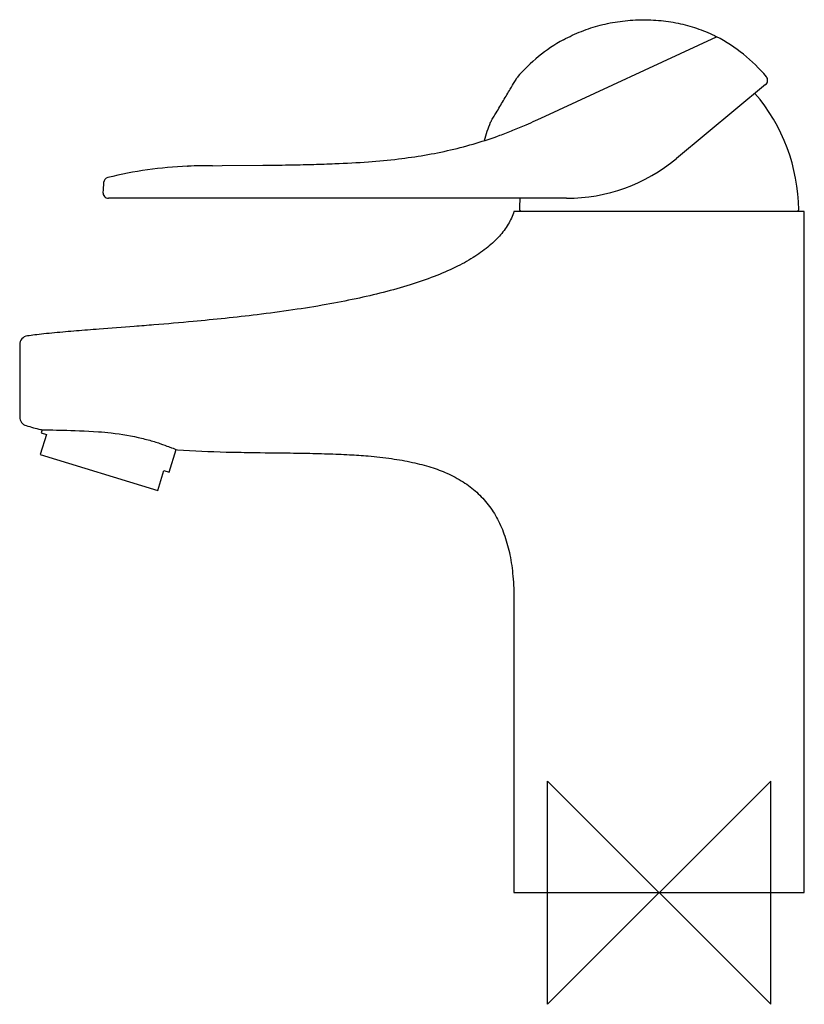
# Model space of a CAD drawing. Header units: millimetres. Extents: x -115 to 26, y -20 to 156.
import ezdxf

# ---------------------------------------------------------------- set-up
doc = ezdxf.new("R2010")
doc.units = ezdxf.units.MM
doc.header["$MEASUREMENT"] = 0
doc.layers.add('ORIGIN', color=6, linetype='Continuous')
doc.layers.add('PLANNING', color=1, linetype='Continuous')

# ---------------------------------------------------------------- blocks, each defined once
blk = doc.blocks.new('80600000_r')
at = {"layer": 'ORIGIN'}
for p, q in [((20, 20), (-20, -20)), ((-20, -20), (-20, 20)), ((-20, 20), (20, -20)), ((20, -20), (20, 20))]:
    blk.add_line(p, q, dxfattribs=at)
at = {"layer": 'PLANNING'}
for p, q in [((-21.19, 138.72), (10.28, 153.32)), ((-25.49, 145.91), (-25.4, 146.02)), ((19.07, 144.75), (3.09, 131.51)), ((-22.12, 138.3), (-21.19, 138.72)), ((-84.47, 130.14), (-84.36, 130.14)), ((-79.99, 130.22), (-78.24, 130.23)), ((-78.24, 130.23), (-70.95, 130.29)), ((-66.31, 130.36), (-65.99, 130.36)), ((-99.47, 127.19), (-99.47, 127.19)), ((-16.57, 124.38), (-98.59, 124.38)), ((26, 122), (-26, 122)), ((-24.7, 122), (-25, 122.3)), ((25, 122.3), (24.7, 122)), ((26, 0), (26, 122)), ((-114.5, 98.14), (-114.5, 85.18)), ((-113.35, 83.66), (-113.35, 83.66)), ((-110.5, 82.93), (-110.68, 82.34)), ((-109.72, 82.05), (-110.82, 78.46)), ((-110.68, 82.34), (-109.72, 82.05)), ((-107.12, 82.85), (-106.76, 82.84)), ((-87.73, 75.32), (-86.49, 79.38)), ((-110.82, 78.46), (-89.78, 72.03)), ((-86.27, 79.3), (-86.25, 79.3)), ((-89.78, 72.03), (-88.69, 75.61)), ((-88.69, 75.61), (-87.73, 75.32)), ((-26, 52.45), (-26, 0)), ((-26, 0), (26, 0))]:
    blk.add_line(p, q, dxfattribs=at)
for centre, radius, start, end in [((-3.13, 127.18), 29.18, 118.6994, 139.7777), ((-3.37, 127.18), 29.49, 40.0576, 62.4213), ((18.44, 145.52), 1, 309.6143, 40.0576), ((-7.5, 122), 32.5, 0.5338, 40.6372), ((-2.93, 127.16), 29.36, 158.4807, 165.1089), ((-56.5, 214.38), 83.49, 293.0558, 294.3186), ((-16.57, 155.02), 30.64, 270, 309.9038), ((-81.21, 56.93), 73.28, 92.5483, 103.8037), ((-78.38, -84.69), 214.92, 90.4299, 91.5952), ((-75.21, 609.88), 479.6, 270.5083, 271.063), ((42.31, 116.67), 142.17, 175.7579, 176.4624), ((-98.45, 127.1), 1.03, 103.8037, 174.4943), ((-98.59, 125.38), 1, 176.4624, 269.8168), ((7.27, 122), 32.27, 175.7696, 179.4608), ((-112.9, 98.14), 1.6, 98.2093, 180.0002), ((-112.9, 85.19), 1.6, 180.3927, 253.7419), ((-86.69, 175.05), 95.2, 253.7405, 255.357), ((-55.64, 163.97), 90.03, 249.4141, 250.1129)]:
    blk.add_arc(centre, radius, start, end, dxfattribs=at)
for points, knots in [([(-17.14, 152.77), (-16.09, 153.34), (-13.94, 154.35), (-10.53, 155.46), (-6.98, 156.15), (-3.33, 156.42), (0.31, 156.29), (3.82, 155.74), (7.16, 154.77), (9.26, 153.85), (10.28, 153.32)], [23.500571, 23.500571, 23.500571, 23.500571, 27.081551, 30.621654, 34.21924, 37.912938, 41.587781, 45.127808, 48.552338, 51.997572, 51.997572, 51.997572, 51.997572]), ([(-30.24, 137.93), (-30.23, 137.94), (-30.18, 138.02), (-29.99, 138.34), (-29.64, 138.92), (-28.9, 140.17), (-27.9, 141.85), (-26.79, 143.71), (-26.04, 144.97), (-25.67, 145.6), (-25.54, 145.81), (-25.5, 145.89), (-25.49, 145.91)], [3.341133, 3.341133, 3.341133, 3.341133, 3.393623, 3.606202, 4.477913, 5.415317, 7.958739, 10.358015, 11.892455, 12.368087, 12.558523, 12.629294, 12.629294, 12.629294, 12.629294]), ([(-65.99, 130.36), (-65.23, 130.38), (-63.85, 130.4), (-61.21, 130.47), (-57.31, 130.6), (-52.25, 130.87), (-46.89, 131.36), (-40.42, 132.3), (-34.33, 133.68), (-29.11, 135.42), (-26.15, 136.57), (-24.59, 137.22), (-23.81, 137.56)], [220.211635, 220.211635, 220.211635, 220.211635, 222.473784, 224.359997, 228.150071, 234.168702, 239.553076, 244.286303, 253.802981, 258.248117, 260.767705, 263.327607, 263.327607, 263.327607, 263.327607]), ([(-26, 122), (-26.13, 121.6), (-26.43, 120.82), (-27.23, 119.3), (-28.59, 117.49), (-30.73, 115.49), (-33.39, 113.63), (-36.61, 111.89), (-40.39, 110.27), (-44.7, 108.79), (-49.38, 107.48), (-54.41, 106.32), (-59.8, 105.28), (-65.72, 104.33), (-73.65, 103.27), (-81.95, 102.42), (-89.28, 101.79), (-94.91, 101.35), (-98.88, 101.05), (-102.99, 100.73), (-106.29, 100.46), (-109.44, 100.17), (-111.71, 99.91), (-112.68, 99.78), (-113.12, 99.72)], [377.13743, 377.13743, 377.13743, 377.13743, 378.388973, 379.640504, 382.290837, 385.162046, 388.401351, 392.008756, 396.131507, 400.695981, 405.702174, 410.70837, 416.15629, 422.193162, 428.671777, 440.156577, 447.224148, 450.757932, 457.089297, 459.150672, 463.126182, 467.028067, 468.64772, 469.975559, 469.975559, 469.975559, 469.975559]), ([(-110.76, 82.94), (-110.72, 82.94), (-110.36, 82.93), (-109.08, 82.9), (-108.2, 82.88), (-107.12, 82.85)], [19.9635457, 19.9635457, 19.9635457, 19.9635457, 20.2009541, 20.2009541, 20.4267024, 20.4267024, 20.4267024, 20.4267024]), ([(-106.76, 82.84), (-104.97, 82.78), (-102.74, 82.74), (-99.65, 82.51), (-98.88, 82.44), (-98.13, 82.36)], [20.5348535, 20.5348535, 20.5348535, 20.5348535, 20.7848535, 20.7848535, 20.8642717, 20.8642717, 20.8642717, 20.8642717]), ([(-98.13, 82.36), (-96.22, 82.15), (-94.35, 81.8), (-91.85, 81.21), (-91.1, 81.01), (-90.04, 80.69), (-89.71, 80.58), (-89.4, 80.47)], [20.8642717, 20.8642717, 20.8642717, 20.8642717, 21.15835, 21.15835, 21.3045629, 21.3045629, 21.3788256, 21.3788256, 21.3788256, 21.3788256]), ([(-89.4, 80.47), (-88.77, 80.24), (-87.84, 79.89), (-87.55, 79.78), (-87.3, 79.68)], [21.3788256, 21.3788256, 21.3788256, 21.3788256, 21.4980447, 21.5650256, 21.5650256, 21.5650256, 21.5650256]), ([(-86.25, 79.3), (-83.35, 79.12), (-79.01, 78.95), (-72.29, 78.83), (-67.64, 78.78), (-63.03, 78.71), (-59.48, 78.63), (-55.64, 78.48), (-51.81, 78.22), (-48.03, 77.81), (-44.27, 77.15), (-40.95, 76.29), (-37.89, 75.15), (-35.11, 73.68), (-32.6, 71.78), (-30.51, 69.52), (-28.82, 66.87), (-27.54, 63.84), (-26.63, 60.4), (-26.1, 56.56), (-26, 53.86), (-26, 52.45)], [22.643978, 22.643978, 22.643978, 22.643978, 31.366439, 35.669693, 42.817473, 45.297316, 49.527639, 53.466216, 56.821299, 61.051622, 64.844369, 68.272347, 71.335682, 74.617839, 77.681168, 80.744499, 83.80783, 87.08998, 90.590934, 94.456584, 98.686908, 98.686908, 98.686908, 98.686908])]:
    blk.add_open_spline(points, degree=3, knots=knots, dxfattribs=at)

msp = doc.modelspace()

# ---------------------------------------------------------------- block references
msp.add_blockref('80600000_r', (0, 0))

doc.saveas('drawing.dxf')
